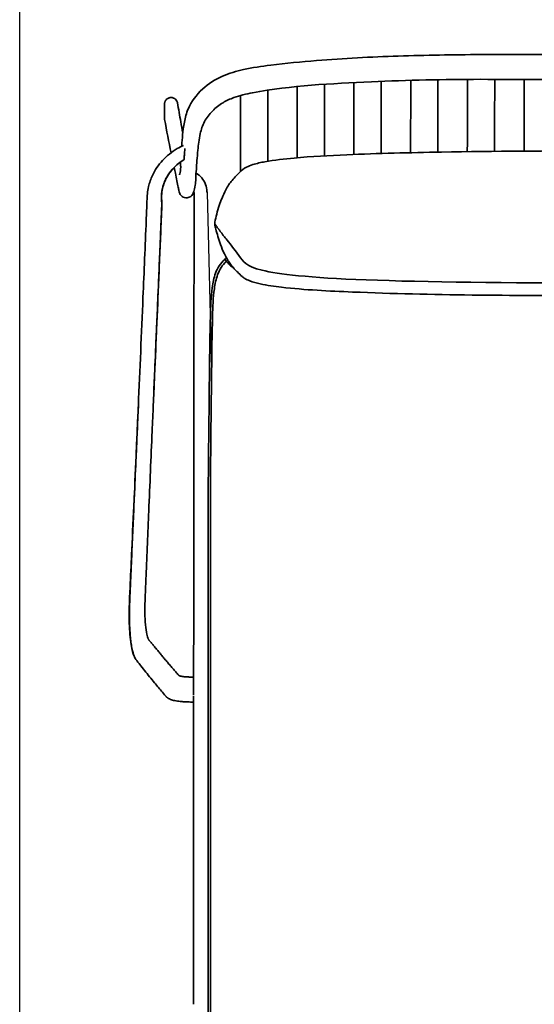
# Model space of a CAD drawing. Header units: millimetres. Extents: x -610 to 2400, y -1414 to 1785.
# Tile 2 of 9: x -610 to -138, y -415 to 487. Entities that reach past the tile are written whole.
import ezdxf

# ---------------------------------------------------------------- set-up
doc = ezdxf.new("R2010")
doc.units = ezdxf.units.MM
doc.layers.add('QUOTE', color=252, linetype='Continuous')
doc.layers.add('Spigoli tangenti visibili(ISO)', color=7, linetype='Continuous', lineweight=35)
doc.layers.add('Spigoli visibili(ISO)', color=7, linetype='Continuous', lineweight=35)

msp = doc.modelspace()

# ---------------------------------------------------------------- linework, layer by layer
msp.add_line((-437.99, 328.89), (-433.75, 167.09))
at = {"layer": 'QUOTE'}
msp.add_lwpolyline([(-609.74, 1785.27), (2400.26, 1785.27), (2400.26, -1414.08), (-609.74, -1414.08), (-609.74, 1785.27)], dxfattribs=at)
at = {"layer": 'Spigoli tangenti visibili(ISO)'}
msp.add_line((-449.91, 328.94), (-449.91, 328.94), dxfattribs=at)
for points, knots in [([(-459.11, 359.05), (-460.48, 358.22), (-463.14, 356.41), (-466.81, 353.34), (-470.13, 349.92), (-473.03, 346.18), (-475.46, 342.2), (-477.04, 338.74), (-478.05, 335.92), (-478.66, 333.8), (-479.14, 331.66), (-479.49, 329.53), (-479.68, 327.77), (-479.76, 326.38), (-479.8, 325.34), (-479.8, 324.3), (-479.77, 323.26), (-479.71, 322.22), (-479.61, 320.81), (-479.33, 319.14), (-479.61, 315.11), (-479.77, 310.43), (-480.01, 304.71), (-480.25, 299.01), (-480.48, 293.31), (-480.72, 287.61), (-480.96, 281.91), (-481.29, 274.04), (-481.71, 264.01), (-482.22, 251.81), (-482.74, 239.62), (-483.26, 227.44), (-483.78, 215.26), (-484.47, 199.03), (-485.46, 175.88), (-486.33, 155.8), (-486.85, 143.83), (-486.89, 142.82)], [10.239962, 10.239962, 10.239962, 10.239962, 16.305919, 22.372495, 28.520606, 34.668718, 40.761963, 46.855209, 49.8187, 52.782192, 55.745684, 58.709175, 61.551364, 62.972458, 64.393552, 65.814646, 67.23574, 68.656835, 70.077929, 72.975368, 75.872808, 81.667686, 87.462565, 93.257444, 99.052323, 104.847202, 110.64208, 116.436959, 128.859397, 141.281834, 153.704271, 166.126708, 178.549146, 190.971583, 215.816457, 249.442181, 252.528832, 252.528832, 252.528832, 252.528832]), ([(-421.73, 267.7), (-421.72, 267.7), (-421.52, 267.49), (-420.77, 266.6), (-420.29, 266.03), (-420.13, 265.84)], [-14.963593, -14.963593, -14.963593, -14.963593, -14, -13, -12.375837, -12.375837, -12.375837, -12.375837]), ([(-420.11, 265.85), (-420.11, 265.85), (-420.07, 265.82), (-419.61, 265.29), (-418.65, 264.18), (-417.87, 263.26), (-417.3, 262.61), (-416.95, 262.26), (-415.66, 261.29), (-413.97, 260.01), (-413.32, 259.52)], [-8.225262, -8.225262, -8.225262, -8.225262, -8, -7, -6, -5, -4, -3, -2, -1.548514, -1.548514, -1.548514, -1.548514]), ([(-500.95, 133.7), (-501.2, 127.9), (-501.95, 110.96), (-503.19, 82.88), (-504.36, 56.33), (-505.23, 36.66), (-505.79, 23.88), (-506.35, 11.1), (-506.82, 0.44), (-507.2, -8.08), (-507.57, -16.6), (-507.95, -25.16), (-508.33, -33.77), (-508.57, -39.17), (-508.73, -43), (-508.84, -45.29), (-508.91, -47.3), (-509.02, -50.79), (-509.12, -56.09), (-509.09, -63.03), (-508.88, -69.72), (-508.49, -76.04), (-507.93, -81.82), (-506.97, -88.59), (-505.95, -92.85), (-505.08, -95.27), (-504.92, -95.68), (-504.84, -95.86)], [265.556606, 265.556606, 265.556606, 265.556606, 283.067905, 316.693629, 350.319353, 363.178082, 376.036812, 388.895542, 401.754272, 408.183637, 414.613002, 427.471732, 434.032308, 440.592885, 443.741961, 445.712934, 447.11075, 448.508567, 454.430504, 460.352441, 466.506313, 472.660185, 478.868119, 485.076053, 497.225294, 498.662896, 499.876441, 499.876441, 499.876441, 499.876441]), ([(-492.12, -79.6), (-492.06, -79.74), (-491.94, -80.01), (-491.75, -80.38), (-491.55, -80.72), (-491.36, -81.03), (-491.16, -81.3), (-490.86, -81.62), (-490.4, -82.2), (-489.83, -82.89), (-489.24, -83.61), (-488.65, -84.33), (-488.05, -85.05), (-487.46, -85.76), (-486.68, -86.72), (-485.24, -88.45), (-483.17, -90.95), (-481.06, -93.47), (-479.38, -95.48), (-478.11, -96.98), (-476.85, -98.48), (-475.09, -100.55), (-472.84, -103.2), (-470.55, -105.87), (-468.72, -107.99), (-467.34, -109.58), (-466.19, -110.9), (-465.27, -111.95), (-464.58, -112.74), (-464.05, -113.35), (-463.82, -113.6), (-463.78, -113.63), (-463.72, -113.68), (-463.66, -113.72), (-463.59, -113.76), (-463.52, -113.81), (-463.44, -113.85), (-463.35, -113.89), (-463.24, -113.94), (-463.12, -113.99), (-462.99, -114.04), (-462.85, -114.09), (-462.71, -114.14), (-462.55, -114.19), (-462.39, -114.24), (-462.16, -114.3), (-461.85, -114.38), (-461.44, -114.47), (-461.01, -114.55), (-460.55, -114.63), (-460.07, -114.71), (-459.57, -114.77), (-459.06, -114.83), (-458.36, -114.91), (-457.47, -114.98), (-456.66, -115.02), (-456.08, -115.05), (-455.86, -115.06), (-454.83, -115.08), (-452.99, -115.13), (-451.46, -115.17), (-450.34, -115.2), (-450.25, -115.2)], [498.748313, 498.748313, 498.748313, 498.748313, 500.100497, 501.538099, 502.975701, 504.381231, 505.78676, 507.174735, 510.572527, 514.258541, 517.944555, 521.630569, 525.316583, 529.002597, 532.688611, 540.060639, 555.757908, 571.455176, 579.30381, 587.152445, 595.001079, 602.849713, 619.817755, 636.785797, 645.269819, 653.75384, 662.237861, 666.479871, 670.721882, 675.128307, 675.67911, 676.229913, 676.780716, 677.331519, 677.882322, 678.433125, 678.983928, 679.534731, 680.213086, 680.891441, 681.569796, 682.248151, 682.926506, 683.604861, 684.283216, 684.961571, 686.356973, 687.752375, 689.147778, 690.54318, 691.924371, 693.305562, 694.686753, 696.067944, 698.702226, 701.336508, 702.00381, 702.671111, 703.897363, 705.123614, 708.195605, 708.480726, 708.480726, 708.480726, 708.480726])]:
    msp.add_open_spline(points, degree=3, knots=knots, dxfattribs=at)
msp.add_rational_spline([(-430.93, 300.46), (-423.56, 289.79), (-406.64, 269.95), (-391.53, 245.08), (229.43, 245.08), (244.54, 269.95), (261.46, 289.79), (268.83, 300.46)], [1, 1, 1, 1.14797755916, 1.14797755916, 1, 1, 1], degree=3, dxfattribs=at)
at = {"layer": 'Spigoli visibili(ISO)'}
for p, q in [((-450.03, 160.98), (-449.91, 328.94)), ((-430.93, 301.91), (-430.93, 301.91)), ((-436.83, 65.24), (-436.83, -956.92)), ((-434.88, 65.24), (-434.88, -956.92))]:
    msp.add_line(p, q, dxfattribs=at)
for points, knots in [([(-461.21, 371.42), (-461.2, 371.67), (-461.18, 371.93), (-460.75, 378.15), (-460.25, 385.2), (-458.03, 397.41), (-456.94, 401.67), (-452.42, 412.14), (-447.95, 418.46), (-436.94, 428.48), (-430.7, 432.65), (-417.72, 438.32), (-411.17, 440.22), (-396.36, 443.45), (-387.97, 444.63), (-365.62, 447.49), (-351.56, 448.79), (-312.61, 451.98), (-287.64, 453.29), (-237.48, 454.82), (-212.28, 455.42), (-187.09, 455.42)], [16.108929, 16.108929, 16.108929, 16.108929, 16.299346, 16.299346, 20.620908, 20.620908, 22.683594, 22.683594, 25.627182, 25.627182, 28.075017, 28.075017, 30.140777, 30.140777, 32.687801, 32.687801, 36.946918, 36.946918, 44.451749, 44.451749, 52.008533, 52.008533, 52.008533, 52.008533]), ([(-187.09, 455.42), (-153.76, 455.42), (-120.43, 455.41), (-51.44, 455.37), (-15.78, 455.35), (19.88, 455.35)], [0, 0, 0, 0, 10.000003, 10.000003, 20.697609, 20.697609, 20.697609, 20.697609]), ([(-187.32, 432.75), (-220.66, 432.74), (-254.04, 431.98), (-323.86, 428.84), (-360.71, 427.11), (-402.15, 419.39), (-407.98, 418), (-416.9, 414.74), (-420.27, 413.14), (-426.92, 409.1), (-430.11, 406.56), (-436, 400.74), (-438.5, 397.38), (-442.23, 390.38), (-443.37, 386.66), (-445.3, 377.72), (-445.88, 372.47), (-447.09, 360.91), (-447.43, 355.01), (-447.97, 347.69), (-448.3, 344.64), (-448.39, 343.4), (-448.34, 342.75), (-448.26, 339.52), (-448.61, 337.17), (-449.19, 333.23), (-449.58, 331.43), (-450.43, 328.93), (-450.76, 328.09), (-452.09, 326.12), (-453.33, 324.49), (-456.06, 324.11)], [0, 0, 0, 0, 10.004182, 10.004182, 20.99319, 20.99319, 22.796163, 22.796163, 24.00948, 24.00948, 25.501741, 25.501741, 27.319194, 27.319194, 29.409626, 29.409626, 32.454917, 32.454917, 36.983778, 36.983778, 39.521704, 39.521704, 40.796681, 40.796681, 43.231076, 43.231076, 46.859853, 46.859853, 48.972369, 48.972369, 51.117067, 51.117067, 51.117067, 51.117067]), ([(-355.33, 360.86), (-355.32, 361.58), (-355.32, 362.31), (-355.31, 371.46), (-355.29, 379.89), (-355.27, 392.53), (-355.26, 396.11), (-355.25, 403.63), (-355.25, 407.41), (-355.25, 416.02), (-355.24, 420.61), (-355.24, 425.73)], [9.157178, 9.157178, 9.157178, 9.157178, 10, 10, 19.767857, 19.767857, 24.651818, 24.651818, 27.160339, 27.160339, 29.213691, 29.213691, 29.213691, 29.213691]), ([(-330.24, 427.88), (-330.24, 423.11), (-330.25, 418.76), (-330.25, 409.56), (-330.25, 405.19), (-330.26, 399.11), (-330.26, 397.23), (-330.27, 391.99), (-330.28, 389.03), (-330.3, 378.25), (-330.31, 370.44), (-330.32, 362.62)], [0.76174, 0.76174, 0.76174, 0.76174, 2.618554, 2.618554, 5.27529, 5.27529, 7.919653, 7.919653, 11.352016, 11.352016, 20.410261, 20.410261, 20.410261, 20.410261]), ([(-303.32, 363.91), (-303.31, 372.25), (-303.29, 380.59), (-303.27, 393.25), (-303.26, 396.47), (-303.25, 404.76), (-303.25, 408.16), (-303.25, 417.1), (-303.24, 423.03), (-303.24, 429.67)], [10.337962, 10.337962, 10.337962, 10.337962, 20.006601, 20.006601, 25.010067, 25.010067, 27.187485, 27.187485, 29.730872, 29.730872, 29.730872, 29.730872]), ([(-278.24, 430.86), (-278.24, 426.25), (-278.24, 421.99), (-278.25, 412.4), (-278.25, 407.57), (-278.26, 400.56), (-278.26, 398.57), (-278.27, 393.57), (-278.27, 390.85), (-278.29, 380.35), (-278.31, 372.57), (-278.32, 364.79)], [0.863241, 0.863241, 0.863241, 0.863241, 2.594596, 2.594596, 5.243096, 5.243096, 7.886368, 7.886368, 11.039085, 11.039085, 20.056275, 20.056275, 20.056275, 20.056275]), ([(-251.32, 365.49), (-251.3, 373.41), (-251.29, 381.33), (-251.27, 393.62), (-251.26, 396.75), (-251.25, 405.37), (-251.25, 408.6), (-251.25, 417.53), (-251.24, 423.82), (-251.24, 431.15), (-251.24, 431.43), (-251.24, 431.71)], [10.948146, 10.948146, 10.948146, 10.948146, 20.129339, 20.129339, 25.194351, 25.194351, 27.216889, 27.216889, 29.88386, 29.88386, 29.988137, 29.988137, 29.988137, 29.988137]), ([(-226.24, 432.3), (-226.24, 427.76), (-226.24, 423.53), (-226.25, 413.78), (-226.25, 408.76), (-226.25, 401.29), (-226.26, 399.16), (-226.27, 394.14), (-226.27, 391.41), (-226.29, 381.11), (-226.3, 373.54), (-226.32, 365.98)], [0.902452, 0.902452, 0.902452, 0.902452, 2.583539, 2.583539, 5.225983, 5.225983, 7.876172, 7.876172, 11.047816, 11.047816, 19.813199, 19.813199, 19.813199, 19.813199]), ([(-199.32, 366.41), (-199.3, 374.06), (-199.29, 381.71), (-199.27, 393.76), (-199.26, 396.85), (-199.25, 405.6), (-199.25, 408.79), (-199.25, 417.66), (-199.24, 423.96), (-199.24, 431.58), (-199.24, 432.14), (-199.24, 432.7)], [11.301751, 11.301751, 11.301751, 11.301751, 20.173928, 20.173928, 25.261326, 25.261326, 27.236865, 27.236865, 29.902824, 29.902824, 30.11105, 30.11105, 30.11105, 30.11105]), ([(19.23, 432.52), (-14.1, 432.52), (-47.43, 432.57), (-116.28, 432.68), (-151.8, 432.75), (-187.32, 432.75)], [0, 0, 0, 0, 10.000031, 10.000031, 20.654826, 20.654826, 20.654826, 20.654826]), ([(-174.24, 432.74), (-174.24, 428.17), (-174.24, 423.92), (-174.25, 414.1), (-174.25, 409.03), (-174.25, 401.47), (-174.26, 399.3), (-174.27, 394.26), (-174.27, 391.51), (-174.29, 381.4), (-174.3, 374.06), (-174.32, 366.71)], [0.897443, 0.897443, 0.897443, 0.897443, 2.581039, 2.581039, 5.221924, 5.221924, 7.873867, 7.873867, 11.063958, 11.063958, 19.583251, 19.583251, 19.583251, 19.583251]), ([(-147.32, 366.94), (-147.3, 374.41), (-147.29, 381.89), (-147.27, 393.76), (-147.26, 396.85), (-147.25, 405.6), (-147.25, 408.79), (-147.25, 417.66), (-147.24, 423.96), (-147.24, 431.59), (-147.24, 432.15), (-147.24, 432.72)], [11.507213, 11.507213, 11.507213, 11.507213, 20.173846, 20.173846, 25.261203, 25.261203, 27.236824, 27.236824, 29.902784, 29.902784, 30.113789, 30.113789, 30.113789, 30.113789]), ([(-476.86, 396.03), (-476.87, 396.05), (-476.87, 396.08), (-476.9, 396.27), (-476.92, 396.43), (-476.93, 396.6), (-476.94, 396.68), (-476.94, 396.77), (-476.95, 396.85), (-476.95, 396.94), (-476.95, 397.02), (-476.95, 397.1), (-476.95, 397.27), (-476.95, 397.43), (-476.95, 398.26), (-476.95, 400.25), (-476.95, 404.4), (-476.95, 407.88), (-476.95, 410.05), (-476.95, 410.21), (-476.94, 410.37), (-476.93, 410.54), (-476.92, 410.7), (-476.9, 410.87), (-476.87, 411.03), (-476.85, 411.19), (-476.81, 411.35), (-476.77, 411.51), (-476.77, 411.51), (-476.73, 411.67), (-476.69, 411.83), (-476.63, 411.98), (-476.63, 411.98), (-476.58, 412.14), (-476.52, 412.29), (-476.46, 412.44), (-476.46, 412.44), (-476.39, 412.59), (-476.32, 412.74), (-476.24, 412.89), (-476.24, 412.89), (-476.16, 413.03), (-476.08, 413.17), (-475.99, 413.31), (-475.99, 413.31), (-475.81, 413.59), (-475.61, 413.85), (-475.39, 414.1), (-475.39, 414.1), (-475.16, 414.34), (-474.92, 414.57), (-474.66, 414.77), (-474.66, 414.77), (-474.53, 414.87), (-474.4, 414.97), (-474.26, 415.06), (-474.26, 415.06), (-474.12, 415.15), (-473.98, 415.24), (-473.83, 415.32), (-473.83, 415.32), (-473.54, 415.48), (-473.24, 415.61), (-472.92, 415.72), (-472.92, 415.72), (-472.76, 415.78), (-472.6, 415.83), (-472.44, 415.87), (-472.44, 415.87), (-472.28, 415.91), (-472.12, 415.95), (-471.95, 415.97), (-471.95, 415.97), (-471.78, 416), (-471.62, 416.02), (-471.45, 416.04), (-471.45, 416.04), (-471.28, 416.05), (-471.12, 416.06), (-470.95, 416.06), (-470.95, 416.06), (-470.95, 416.06), (-470.95, 416.06)], [38.158193, 38.158193, 38.158193, 38.158193, 38.228083, 38.228083, 38.705279, 38.705279, 38.705279, 38.942716, 38.942716, 38.942716, 39.178831, 39.178831, 39.178831, 39.647354, 39.647354, 41.521445, 45.269627, 51.395462, 51.395462, 51.395462, 51.864782, 51.864839, 51.864839, 52.334023, 52.334137, 52.334137, 52.803676, 52.803676, 52.803848, 52.803848, 53.270999, 53.270999, 53.271227, 53.271227, 53.73915, 53.73915, 53.739435, 53.739435, 54.208192, 54.208192, 54.208534, 54.208534, 54.678091, 54.678091, 54.678491, 54.678491, 55.62359, 55.62359, 55.624105, 55.624105, 56.571938, 56.571938, 56.572567, 56.572567, 57.045177, 57.045177, 57.045864, 57.045864, 57.518932, 57.518932, 57.519677, 57.519677, 58.472833, 58.472833, 58.473694, 58.473694, 58.949209, 58.949209, 58.950127, 58.950127, 59.426431, 59.426431, 59.427408, 59.427408, 59.904251, 59.904251, 59.905286, 59.905286, 60.382265, 60.382265, 60.382265, 60.383358, 60.383358, 60.383358, 60.383358]), ([(-470.95, 416.06), (-470.29, 416.06), (-469.76, 415.95), (-468.87, 415.71), (-468.38, 415.5), (-467.25, 414.84), (-466.66, 414.32), (-465.76, 413.15), (-465.38, 412.45), (-465.11, 411.43), (-465.06, 411.26), (-465.03, 411.09)], [-12.442027, -12.442027, -12.442027, -12.442027, -11.363828, -11.363828, -9.900244, -9.900244, -7.748479, -7.748479, -5.793262, -5.793262, -5.323276, -5.323276, -5.323276, -5.323276]), ([(-407.35, 348.23), (-407.34, 353.17), (-407.33, 358.1), (-407.31, 371.09), (-407.29, 379.14), (-407.27, 391.23), (-407.27, 395.21), (-407.26, 401.34), (-407.25, 404.05), (-407.25, 410.73), (-407.25, 414.14), (-407.25, 417.99)], [4.278951, 4.278951, 4.278951, 4.278951, 10, 10, 19.335555, 19.335555, 24.003343, 24.003343, 26.353195, 26.353195, 28.113016, 28.113016, 28.113016, 28.113016]), ([(-382.24, 422.68), (-382.25, 417.97), (-382.25, 413.78), (-382.25, 405.52), (-382.25, 402.02), (-382.26, 397.29), (-382.27, 395.02), (-382.28, 385.75), (-382.29, 378.81), (-382.32, 367.12), (-382.32, 362.39), (-382.33, 357.65)], [0.676725, 0.676725, 0.676725, 0.676725, 2.653167, 2.653167, 5.316887, 5.316887, 8.001426, 8.001426, 16.054911, 16.054911, 21.542967, 21.542967, 21.542967, 21.542967]), ([(-465.04, 411.09), (-464.04, 405.35), (-463.03, 399.63), (-461.39, 390.44), (-460.77, 386.97), (-460.15, 383.5)], [0, 0, 0, 0, 10.000001, 10.000001, 16.07969, 16.07969, 16.07969, 16.07969]), ([(-500.95, 133.7), (-499.5, 166.75), (-498.08, 199.85), (-495.69, 256.48), (-494.71, 280.03), (-493.5, 309.44), (-493.25, 315.32), (-492.84, 325.62), (-492.61, 330.1), (-490.79, 337.92), (-489.59, 341.35), (-485.71, 349.59), (-482.53, 354.25), (-474.85, 362.58), (-470.21, 366.28), (-463.39, 370.32), (-461.51, 371.31), (-459.59, 372.2)], [0, 0, 0, 0, 10.00014, 10.00014, 17.125126, 17.125126, 18.90541, 18.90541, 20.243672, 20.243672, 21.329355, 21.329355, 22.991596, 22.991596, 24.739262, 24.739262, 25.37567, 25.37567, 25.37567, 25.37567]), ([(-459.11, 359.05), (-459.1, 359.07), (-459.1, 359.09), (-459.07, 359.34), (-459.06, 359.42), (-459.04, 359.63), (-459.02, 359.76), (-458.99, 360.02), (-458.98, 360.12), (-458.95, 360.36), (-458.94, 360.4), (-458.92, 360.66), (-458.9, 360.89), (-458.82, 362.01), (-458.77, 362.64), (-458.65, 364.35), (-458.59, 365.25), (-458.55, 365.84), (-458.49, 366.59), (-458.41, 367.91), (-458.38, 368.31), (-458.33, 369.01), (-458.32, 369.25), (-458.3, 369.46)], [0.0000012, 0.0000012, 0.0000012, 0.0000012, 0.0660526, 0.0660526, 0.0927583, 0.0927583, 0.14325, 0.14325, 0.1738188, 0.1738188, 0.2177543, 0.2177543, 0.2749829, 0.2749829, 0.3238271, 0.3238271, 0.3894372, 0.3894372, 0.4759181, 0.4759181, 0.5076408, 0.5076408, 0.5267474, 0.5267474, 0.5267474, 0.5267474]), ([(-430.93, 301.91), (-429.81, 306.71), (-428.5, 311.72), (-425.25, 321.52), (-423.56, 326.16), (-419.87, 333.04), (-418.97, 334.6), (-417.06, 337.47), (-416.12, 338.77), (-413.88, 341.54), (-412.52, 343.04), (-410.09, 345.53), (-409.02, 346.57), (-406.17, 349.42), (-404.1, 351.1), (-399.91, 353.24), (-397.9, 353.98), (-392.26, 355.74), (-388.56, 356.53), (-376.03, 358.82), (-367.09, 359.79), (-342.1, 362.07), (-325.98, 362.94), (-280.96, 364.9), (-252.03, 365.54), (-174.22, 366.88), (-125.32, 367.18), (-3.3, 367.12), (69.89, 366.83), (164.59, 362.95), (186.29, 361.92), (214.34, 358.62), (220.88, 357.71), (230.53, 355.59), (233.74, 354.75), (238.35, 352.96), (239.86, 352.26), (242.34, 350.74), (243.36, 349.97), (245.79, 347.79), (247.13, 346.38), (249.24, 344.25), (249.95, 343.51), (251.88, 341.42), (253.06, 340), (254.91, 337.53), (255.67, 336.43), (257.34, 333.8), (258.17, 332.32), (260.2, 328.43), (261.22, 326.13), (263.94, 319.43), (265.24, 315.32), (267.31, 308.12), (268.11, 304.97), (268.83, 301.91)], [0, 0, 0, 0, 3.161031, 3.161031, 5.68823, 5.68823, 6.383376, 6.383376, 6.907427, 6.907427, 7.494257, 7.494257, 7.955888, 7.955888, 8.729816, 8.729816, 9.368429, 9.368429, 10.501721, 10.501721, 13.195881, 13.195881, 18.04086, 18.04086, 26.722379, 26.722379, 41.389618, 41.389618, 63.329332, 63.329332, 69.840158, 69.840158, 71.817177, 71.817177, 72.80735, 72.80735, 73.301177, 73.301177, 73.682604, 73.682604, 74.287556, 74.287556, 74.592532, 74.592532, 75.140708, 75.140708, 75.599088, 75.599088, 76.273816, 76.273816, 77.445134, 77.445134, 79.849577, 79.849577, 81.863378, 81.863378, 81.863378, 81.863378]), ([(-459.11, 359.02), (-463.67, 356.24), (-467.83, 352.66), (-474.18, 344.7), (-476.59, 340.29), (-479.28, 331.66), (-479.85, 327.38), (-479.6, 322.24), (-479.51, 321.3), (-479.18, 318.45), (-479.4, 316.52), (-479.59, 312.69), (-479.65, 310.76), (-479.97, 303.04), (-480.22, 297.25), (-481.2, 274.11), (-481.94, 256.74), (-484.08, 207.21), (-485.49, 175.16), (-486.89, 142.82)], [0, 0, 0, 0, 1.606294, 1.606294, 3.076794, 3.076794, 4.350194, 4.350194, 4.63807, 4.63807, 5.215138, 5.215138, 5.799062, 5.799062, 7.550782, 7.550782, 12.805956, 12.805956, 22.534251, 22.534251, 22.534251, 22.534251]), ([(-463.14, 345.12), (-463.14, 345.12), (-463.02, 345.47), (-462.63, 347.18), (-462.17, 350.59), (-462.07, 352.87), (-462.25, 353.97), (-462.21, 356.18), (-462.18, 356.65), (-462.15, 357.01)], [2.975179, 2.975179, 2.975179, 2.975179, 5.069923, 5.069923, 9.313394, 9.313394, 11.030368, 11.030368, 11.462367, 11.462367, 11.462367, 11.462367]), ([(-456.06, 324.11), (-457.81, 323.86), (-459.72, 324.54), (-461.67, 326.06), (-462.13, 326.74), (-462.8, 327.87), (-462.99, 328.35), (-463.4, 329.47), (-463.57, 330.08), (-463.94, 331.66), (-464.13, 332.65), (-465.04, 337.25), (-466.05, 342.08), (-467.39, 348.37), (-467.77, 350.13), (-468.14, 351.89)], [0, 0, 0, 0, 1.39616, 1.39616, 2.585246, 2.585246, 3.805277, 3.805277, 5.63458, 5.63458, 8.378499, 8.378499, 16.613538, 16.613538, 19.770435, 19.770435, 19.770435, 19.770435]), ([(-448.07, 346.89), (-448.05, 346.88), (-448.03, 346.86), (-446.07, 345.66), (-444.3, 344.12), (-441.39, 340.62), (-440.2, 338.6), (-438.57, 334.35), (-438.1, 332.06), (-438, 329.63), (-437.99, 329.48), (-437.99, 329.26), (-437.99, 329.19), (-437.99, 329.08), (-437.99, 329.04), (-437.99, 328.98), (-437.99, 328.97), (-437.99, 328.93), (-437.99, 328.92), (-437.99, 328.9), (-437.99, 328.9), (-437.99, 328.89), (-437.99, 328.89), (-437.99, 328.89), (-437.99, 328.89), (-437.99, 328.89)], [0.674446, 0.674446, 0.674446, 0.674446, 0.681581, 0.681581, 1.365679, 1.365679, 2.049188, 2.049188, 2.732752, 2.732752, 2.777086, 2.777086, 2.799263, 2.799263, 2.810352, 2.810352, 2.815897, 2.815897, 2.820102, 2.820102, 2.821154, 2.821154, 2.821417, 2.821417, 2.821442, 2.821442, 2.821442, 2.821442]), ([(-449.91, 328.94), (-449.91, 328.94), (-449.91, 328.94), (-449.91, 328.95), (-449.91, 328.95), (-449.91, 328.95), (-449.91, 328.95), (-449.91, 328.97), (-449.91, 328.99), (-449.91, 329.02), (-449.91, 329.04), (-449.91, 329.09), (-449.91, 329.13), (-449.92, 329.24), (-449.92, 329.31), (-449.93, 329.53), (-449.94, 329.68), (-449.97, 329.95), (-449.98, 330.08), (-450, 330.2)], [0, 0, 0, 0, 0.0000142, 0.0000142, 0.0004701, 0.0004701, 0.0013819, 0.0013819, 0.0055276, 0.0055276, 0.0110551, 0.0110551, 0.0221087, 0.0221087, 0.0442038, 0.0442038, 0.0882992, 0.0882992, 0.1258954, 0.1258954, 0.1258954, 0.1258954]), ([(-430.93, 301.74), (-430.93, 301.74), (-430.93, 301.74), (-430.93, 301.75), (-430.93, 301.75), (-430.93, 301.76), (-430.93, 301.76), (-430.93, 301.76), (-430.93, 301.76), (-430.93, 301.76), (-430.93, 301.77), (-430.93, 301.78), (-430.93, 301.78), (-430.93, 301.78), (-430.93, 301.79), (-430.93, 301.79), (-430.93, 301.79), (-430.93, 301.8), (-430.93, 301.8), (-430.93, 301.8), (-430.93, 301.81), (-430.93, 301.81), (-430.93, 301.81), (-430.93, 301.81), (-430.93, 301.82), (-430.93, 301.82), (-430.93, 301.82), (-430.93, 301.82), (-430.93, 301.82), (-430.93, 301.82), (-430.93, 301.83), (-430.93, 301.83), (-430.93, 301.83), (-430.93, 301.83), (-430.93, 301.83), (-430.93, 301.83), (-430.93, 301.83), (-430.93, 301.83), (-430.93, 301.83), (-430.93, 301.83), (-430.93, 301.84), (-430.93, 301.84), (-430.93, 301.84), (-430.93, 301.84), (-430.93, 301.84), (-430.93, 301.84), (-430.93, 301.84), (-430.93, 301.85), (-430.93, 301.85), (-430.93, 301.85), (-430.93, 301.85), (-430.93, 301.85), (-430.93, 301.85), (-430.93, 301.85), (-430.93, 301.85), (-430.93, 301.85), (-430.93, 301.85), (-430.93, 301.85), (-430.93, 301.85), (-430.93, 301.85), (-430.93, 301.85), (-430.93, 301.85), (-430.93, 301.85), (-430.93, 301.85), (-430.93, 301.85), (-430.93, 301.85), (-430.93, 301.86), (-430.93, 301.86), (-430.93, 301.86), (-430.93, 301.86), (-430.93, 301.86), (-430.93, 301.86), (-430.93, 301.86), (-430.93, 301.86), (-430.93, 301.86), (-430.93, 301.86), (-430.93, 301.86), (-430.93, 301.87), (-430.93, 301.87), (-430.93, 301.87), (-430.93, 301.87), (-430.93, 301.87), (-430.93, 301.87), (-430.93, 301.87), (-430.93, 301.87), (-430.93, 301.87), (-430.93, 301.87), (-430.93, 301.87), (-430.93, 301.87), (-430.93, 301.87), (-430.93, 301.87), (-430.93, 301.88), (-430.93, 301.88), (-430.93, 301.88), (-430.93, 301.88), (-430.93, 301.88), (-430.93, 301.88), (-430.93, 301.88), (-430.93, 301.88), (-430.93, 301.88), (-430.93, 301.89), (-430.93, 301.89), (-430.93, 301.89), (-430.93, 301.89), (-430.93, 301.89), (-430.93, 301.89), (-430.93, 301.89), (-430.93, 301.89), (-430.93, 301.89), (-430.93, 301.9), (-430.93, 301.9), (-430.93, 301.9), (-430.93, 301.9), (-430.93, 301.9), (-430.93, 301.9), (-430.93, 301.9), (-430.93, 301.9), (-430.93, 301.9), (-430.93, 301.9), (-430.93, 301.9), (-430.93, 301.9), (-430.93, 301.9), (-430.93, 301.9), (-430.93, 301.91)], [0, 0, 0, 0, 0.9521, 0.9521, 0.9521, 3.138297, 3.138297, 3.138297, 3.184131, 3.184131, 3.184131, 5.527393, 5.527393, 5.527393, 6.430667, 6.430667, 6.430667, 8.136984, 8.136984, 8.136984, 9.200772, 9.200772, 9.200772, 10.98936, 10.98936, 10.98936, 11.398909, 11.398909, 11.398909, 12.399183, 12.399183, 12.399183, 13.295835, 13.295835, 13.295835, 13.990143, 13.990143, 13.990143, 14.095543, 14.095543, 14.095543, 14.806377, 14.806377, 14.806377, 16.000916, 16.000916, 16.000916, 16.507324, 16.507324, 16.507324, 16.969852, 16.969852, 16.969852, 17.266523, 17.266523, 17.266523, 17.40174, 17.40174, 17.40174, 17.816223, 17.816223, 17.816223, 18.230707, 18.230707, 18.230707, 18.662595, 18.662595, 18.662595, 19.125123, 19.125123, 19.125123, 19.631531, 19.631531, 19.631531, 20.82607, 20.82607, 20.82607, 21.537303, 21.537303, 21.537303, 22.336612, 22.336612, 22.336612, 23.233264, 23.233264, 23.233264, 24.233537, 24.233537, 24.233537, 24.285746, 24.285746, 24.285746, 25.221463, 25.221463, 25.221463, 26.431674, 26.431674, 26.431674, 28.037006, 28.037006, 28.037006, 29.202179, 29.202179, 29.202179, 31.968488, 31.968488, 31.968488, 32.448715, 32.448715, 32.448715, 36.042212, 36.042212, 36.042212, 36.171579, 36.171579, 36.171579, 40.232772, 40.232772, 40.232772, 40.363205, 40.363205, 40.363205, 44.301009, 44.301009, 44.301009, 44.301009]), ([(-430.93, 300.46), (-430.93, 300.47), (-430.93, 300.47), (-430.93, 300.48), (-430.93, 300.49), (-430.93, 300.49), (-430.93, 300.5), (-430.93, 300.52), (-430.93, 300.54), (-430.93, 300.56), (-430.93, 300.57), (-430.93, 300.59), (-430.93, 300.6), (-430.93, 300.61), (-430.93, 300.63), (-430.93, 300.64), (-430.93, 300.66), (-430.93, 300.69), (-430.93, 300.71), (-430.93, 300.71), (-430.93, 300.72), (-430.93, 300.72), (-430.93, 300.75), (-430.93, 300.78), (-430.93, 300.81), (-430.93, 300.81), (-430.93, 300.82), (-430.93, 300.82), (-430.93, 300.85), (-430.93, 300.87), (-430.93, 300.9), (-430.93, 300.91), (-430.93, 300.93), (-430.93, 300.94), (-430.93, 300.96), (-430.93, 300.97), (-430.93, 300.99), (-430.93, 301.01), (-430.93, 301.04), (-430.93, 301.06), (-430.93, 301.07), (-430.93, 301.08), (-430.93, 301.09), (-430.93, 301.12), (-430.93, 301.15), (-430.93, 301.18), (-430.93, 301.21), (-430.93, 301.24), (-430.93, 301.28), (-430.93, 301.28), (-430.93, 301.29), (-430.93, 301.3), (-430.93, 301.32), (-430.93, 301.35), (-430.93, 301.37), (-430.93, 301.38), (-430.93, 301.4), (-430.93, 301.41), (-430.93, 301.43), (-430.93, 301.45), (-430.93, 301.46), (-430.93, 301.48), (-430.93, 301.5), (-430.93, 301.52), (-430.93, 301.53), (-430.93, 301.54), (-430.93, 301.55), (-430.93, 301.56), (-430.93, 301.57), (-430.93, 301.58), (-430.93, 301.59), (-430.93, 301.61), (-430.93, 301.63), (-430.93, 301.63), (-430.93, 301.64), (-430.93, 301.64), (-430.93, 301.65), (-430.93, 301.66), (-430.93, 301.67), (-430.93, 301.69), (-430.93, 301.7), (-430.93, 301.72), (-430.93, 301.72), (-430.93, 301.72), (-430.93, 301.73), (-430.93, 301.73), (-430.93, 301.73), (-430.93, 301.74)], [0, 0, 0, 0, 3.5033, 3.5033, 3.5033, 5.428445, 5.428445, 5.428445, 13.965561, 13.965561, 13.965561, 19.41419, 19.41419, 19.41419, 24.420108, 24.420108, 24.420108, 33.188128, 33.188128, 33.188128, 34.810292, 34.810292, 34.810292, 45.077404, 45.077404, 45.077404, 46.635186, 46.635186, 46.635186, 55.161337, 55.161337, 55.161337, 59.636698, 59.636698, 59.636698, 64.999142, 64.999142, 64.999142, 72.018422, 72.018422, 72.018422, 74.532076, 74.532076, 74.532076, 83.698318, 83.698318, 83.698318, 92.442267, 92.442267, 92.442267, 94.551906, 94.551906, 94.551906, 100.709583, 100.709583, 100.709583, 104.471188, 104.471188, 104.471188, 108.450878, 108.450878, 108.450878, 113.340298, 113.340298, 113.340298, 115.621651, 115.621651, 115.621651, 117.370573, 117.370573, 117.370573, 121.058671, 121.058671, 121.058671, 122.18421, 122.18421, 122.18421, 124.435662, 124.435662, 124.435662, 127.523475, 127.523475, 127.523475, 128.107121, 128.107121, 128.107121, 128.868933, 128.868933, 128.868933, 128.868933]), ([(-430.93, 299.74), (-430.93, 299.74), (-430.93, 299.74), (-430.93, 299.74), (-430.93, 299.74), (-430.93, 299.74), (-430.93, 299.74), (-430.93, 299.74), (-430.93, 299.75), (-430.93, 299.75), (-430.93, 299.75), (-430.93, 299.75), (-430.93, 299.75), (-430.93, 299.75), (-430.93, 299.75), (-430.93, 299.76), (-430.93, 299.76), (-430.93, 299.76), (-430.93, 299.77), (-430.93, 299.77), (-430.93, 299.77), (-430.93, 299.77), (-430.93, 299.77), (-430.93, 299.78), (-430.93, 299.78), (-430.93, 299.79), (-430.93, 299.79), (-430.93, 299.79), (-430.93, 299.79), (-430.93, 299.8), (-430.93, 299.8), (-430.93, 299.81), (-430.93, 299.82), (-430.93, 299.82), (-430.93, 299.82), (-430.93, 299.83), (-430.93, 299.83), (-430.93, 299.83), (-430.93, 299.84), (-430.93, 299.85), (-430.93, 299.86), (-430.93, 299.86), (-430.93, 299.87), (-430.93, 299.87), (-430.93, 299.88), (-430.93, 299.89), (-430.93, 299.89), (-430.93, 299.89), (-430.93, 299.9), (-430.93, 299.91), (-430.93, 299.91), (-430.93, 299.92), (-430.93, 299.93), (-430.93, 299.94), (-430.93, 299.95), (-430.93, 299.95), (-430.93, 299.96), (-430.93, 299.97), (-430.93, 299.98), (-430.93, 299.99), (-430.93, 300.01), (-430.93, 300.01), (-430.93, 300.01), (-430.93, 300.01), (-430.93, 300.03), (-430.93, 300.05), (-430.93, 300.07), (-430.93, 300.08), (-430.93, 300.1), (-430.93, 300.11), (-430.93, 300.12), (-430.93, 300.13), (-430.93, 300.15), (-430.93, 300.17), (-430.93, 300.19), (-430.93, 300.22), (-430.93, 300.22), (-430.93, 300.22), (-430.93, 300.22), (-430.93, 300.24), (-430.93, 300.26), (-430.93, 300.28), (-430.93, 300.29), (-430.93, 300.3), (-430.93, 300.31), (-430.93, 300.32), (-430.93, 300.33), (-430.93, 300.34), (-430.93, 300.36), (-430.93, 300.38), (-430.93, 300.4), (-430.93, 300.4), (-430.93, 300.41), (-430.93, 300.41), (-430.93, 300.43), (-430.93, 300.44), (-430.93, 300.46)], [2.265059, 2.265059, 2.265059, 2.265059, 5.640187, 5.640187, 5.640187, 6.94575, 6.94575, 6.94575, 13.527777, 13.527777, 13.527777, 16.694511, 16.694511, 16.694511, 20.557052, 20.557052, 20.557052, 27.991585, 27.991585, 27.991585, 28.128172, 28.128172, 28.128172, 35.785651, 35.785651, 35.785651, 39.838992, 39.838992, 39.838992, 43.890537, 43.890537, 43.890537, 51.730786, 51.730786, 51.730786, 52.256078, 52.256078, 52.256078, 60.82897, 60.82897, 60.82897, 63.708588, 63.708588, 63.708588, 69.55857, 69.55857, 69.55857, 71.679483, 71.679483, 71.679483, 78.392812, 78.392812, 78.392812, 83.599974, 83.599974, 83.599974, 87.281778, 87.281778, 87.281778, 95.360534, 95.360534, 95.360534, 96.177303, 96.177303, 96.177303, 106.986359, 106.986359, 106.986359, 113.811336, 113.811336, 113.811336, 119.814493, 119.814493, 119.814493, 130.975613, 130.975613, 130.975613, 131.557534, 131.557534, 131.557534, 139.482001, 139.482001, 139.482001, 143.454492, 143.454492, 143.454492, 148.139889, 148.139889, 148.139889, 155.432596, 155.432596, 155.432596, 156.916751, 156.916751, 156.916751, 162.795246, 162.795246, 162.795246, 162.795246]), ([(268.83, 299.74), (267.71, 294.94), (266.4, 289.93), (263.14, 280.12), (261.46, 275.49), (257.77, 268.61), (256.86, 267.05), (254.96, 264.18), (254.02, 262.88), (251.78, 260.11), (250.42, 258.61), (247.99, 256.12), (246.92, 255.07), (244.07, 252.23), (242.01, 250.56), (237.82, 248.41), (235.81, 247.67), (230.18, 245.92), (226.49, 245.12), (213.98, 242.83), (205.06, 241.87), (180.1, 239.59), (164, 238.72), (119.04, 236.76), (90.14, 236.11), (12.42, 234.77), (-36.42, 234.47), (-158.35, 234.53), (-231.5, 234.81), (-326.25, 238.67), (-348.04, 239.7), (-376.21, 243), (-382.77, 243.9), (-392.48, 246.02), (-395.72, 246.86), (-400.37, 248.65), (-401.91, 249.36), (-404.21, 250.76), (-405.05, 251.37), (-407.37, 253.31), (-408.71, 254.75), (-410.9, 256.94), (-411.69, 257.75), (-413.12, 259.29), (-413.78, 260.03), (-415.35, 261.9), (-416.23, 263.04), (-417.87, 265.36), (-418.64, 266.56), (-420.4, 269.51), (-421.29, 271.22), (-423.52, 275.87), (-424.63, 278.67), (-427.44, 286.41), (-428.76, 291.06), (-430.26, 296.94), (-430.61, 298.35), (-430.93, 299.74)], [0, 0, 0, 0, 3.161001, 3.161001, 5.68813, 5.68813, 6.38323, 6.38323, 6.907537, 6.907537, 7.494639, 7.494639, 7.955976, 7.955976, 8.728381, 8.728381, 9.36652, 9.36652, 10.49751, 10.49751, 13.188118, 13.188118, 18.026385, 18.026385, 26.697736, 26.697736, 41.347774, 41.347774, 63.276997, 63.276997, 69.812823, 69.812823, 71.799573, 71.799573, 72.796558, 72.796558, 73.297923, 73.297923, 73.606559, 73.606559, 74.212534, 74.212534, 74.549703, 74.549703, 74.845089, 74.845089, 75.29846, 75.29846, 75.808303, 75.808303, 76.61434, 76.61434, 78.10607, 78.10607, 80.948388, 80.948388, 81.864949, 81.864949, 81.864949, 81.864949]), ([(-436.83, 65.24), (-436.46, 98.57), (-436.15, 131.9), (-435.51, 182.01), (-435.35, 198.79), (-434.64, 224.32), (-434.35, 233.1), (-432.56, 246.28), (-431.68, 250.81), (-429.29, 257.42), (-428.23, 259.68), (-425.48, 263.96), (-423.72, 265.99), (-421.73, 267.7)], [0, 0, 0, 0, 10.000025, 10.000025, 15.034176, 15.034176, 17.659962, 17.659962, 19.02746, 19.02746, 19.767037, 19.767037, 20.555284, 20.555284, 20.555284, 20.555284]), ([(-434.88, 65.24), (-434.51, 98.57), (-434.2, 131.9), (-433.56, 182.03), (-433.4, 198.83), (-432.67, 224.05), (-432.37, 232.51), (-430.61, 245.22), (-429.76, 249.59), (-427.44, 255.95), (-426.41, 258.13), (-423.76, 262.26), (-422.05, 264.21), (-420.11, 265.85)], [0.000001, 0.000001, 0.000001, 0.000001, 10.000038, 10.000038, 15.039151, 15.039151, 17.57021, 17.57021, 18.888828, 18.888828, 19.602019, 19.602019, 20.362858, 20.362858, 20.362858, 20.362858]), ([(-450.26, -131.59), (-450.21, -77.4), (-450.17, -23.21), (-450.1, 60.98), (-450.08, 90.98), (-450.05, 130.98), (-450.04, 140.98), (-450.03, 154.31), (-450.03, 157.64), (-450.03, 160.98)], [28.351183, 28.351183, 28.351183, 28.351183, 44.608064, 44.608064, 53.608064, 53.608064, 56.608064, 56.608064, 57.608064, 57.608064, 57.608064, 57.608064]), ([(-486.89, 142.82), (-487.01, 140.1), (-487.12, 137.38), (-487.59, 126.53), (-487.94, 118.39), (-489.33, 85.85), (-490.37, 61.43), (-492.22, 17.12), (-493.05, -2.75), (-494.08, -27.61), (-494.28, -32.6), (-494.59, -40.12), (-494.7, -42.65), (-494.95, -48.98), (-494.97, -52.73), (-494.85, -60.2), (-494.67, -63.93), (-494.08, -70.7), (-493.68, -73.6), (-492.82, -77.59), (-492.32, -79.14), (-492.12, -79.6)], [0, 0, 0, 0, 0.81977, 0.81977, 3.277771, 3.277771, 10.65173, 10.65173, 16.658655, 16.658655, 18.168156, 18.168156, 18.930717, 18.930717, 20.088364, 20.088364, 21.382958, 21.382958, 22.782375, 22.782375, 23.827062, 23.827062, 23.827062, 23.827062]), ([(-504.84, -95.86), (-505.88, -93.34), (-506.61, -90.53), (-508.22, -81.97), (-508.84, -75.59), (-509.41, -62.16), (-509.43, -55.22), (-508.99, -41.88), (-508.64, -35.48), (-507.88, -18.93), (-507.41, -8.72), (-505.54, 32.09), (-504.12, 62.68), (-502.14, 106.74), (-501.54, 120.21), (-500.95, 133.7)], [0, 0, 0, 0, 1.607066, 1.607066, 4.117082, 4.117082, 6.267867, 6.267867, 8.187824, 8.187824, 11.270732, 11.270732, 20.519632, 20.519632, 24.600968, 24.600968, 24.600968, 24.600968]), ([(-492.12, -79.6), (-492.06, -79.74), (-492.02, -79.81), (-491.93, -79.97), (-491.85, -80.11), (-491.82, -80.15), (-491.81, -80.15), (-491.81, -80.15)], [0, 0, 0, 0, 0.3059804, 0.3059804, 0.562057, 0.562057, 0.5832592, 0.5832592, 0.5832592, 0.5832592]), ([(-450.27, -138.08), (-451.61, -138.05), (-452.94, -138.01), (-455.85, -137.94), (-457.42, -137.9), (-460.23, -137.73), (-461.47, -137.63), (-464.41, -137.31), (-466.06, -137.07), (-468.99, -136.47), (-470.37, -136.09), (-472.16, -135.38), (-472.82, -135.07), (-473.5, -134.66), (-473.64, -134.57), (-473.93, -134.37), (-474.08, -134.26), (-474.36, -134.05), (-474.48, -133.96), (-474.72, -133.75), (-474.86, -133.62), (-475.07, -133.42), (-475.13, -133.35), (-475.22, -133.26), (-475.25, -133.23), (-475.3, -133.17), (-475.32, -133.15), (-475.4, -133.06), (-475.42, -133.04), (-475.78, -132.63), (-476.05, -132.31), (-477.13, -131.06), (-477.96, -130.09), (-481.25, -126.24), (-483.7, -123.31), (-489.17, -116.67), (-492.19, -112.94), (-496.7, -107.29), (-498.2, -105.4), (-500.44, -102.55), (-501.22, -101.56), (-502.22, -100.28), (-502.47, -99.99), (-503.14, -99.08), (-503.33, -98.8), (-503.9, -97.88), (-504.19, -97.33), (-504.62, -96.39), (-504.73, -96.14), (-504.84, -95.86)], [0.223376, 0.223376, 0.223376, 0.223376, 0.625, 0.625, 1.094225, 1.094225, 1.477691, 1.477691, 2.042874, 2.042874, 2.621093, 2.621093, 2.896751, 2.896751, 2.976749, 2.976749, 3.039612, 3.039612, 3.102367, 3.102367, 3.165993, 3.165993, 3.197365, 3.197365, 3.21305, 3.21305, 3.228846, 3.228846, 3.291995, 3.291995, 3.792226, 3.792226, 5.292248, 5.292248, 9.792265, 9.792265, 15.377961, 15.377961, 18.171276, 18.171276, 19.568056, 19.568056, 20.133031, 20.133031, 20.310063, 20.310063, 20.810903, 20.810903, 20.987119, 20.987119, 20.987119, 20.987119]), ([(-450.51, -415.1), (-450.51, -415.1), (-450.51, -415.1), (-450.51, -415.1), (-450.51, -415.1), (-450.51, -415.08), (-450.51, -415.07), (-450.51, -415.05), (-450.51, -415.03), (-450.51, -414.99), (-450.51, -414.96), (-450.51, -414.87), (-450.51, -414.82), (-450.51, -414.65), (-450.51, -414.53), (-450.51, -414.19), (-450.51, -413.96), (-450.51, -413.27), (-450.51, -412.81), (-450.5, -411.44), (-450.5, -410.52), (-450.5, -407.77), (-450.5, -405.93), (-450.49, -400.43), (-450.49, -396.76), (-450.48, -385.76), (-450.48, -378.42), (-450.46, -356.41), (-450.44, -341.74), (-450.41, -297.72), (-450.38, -268.37), (-450.32, -203.58), (-450.29, -168.14), (-450.26, -132.7)], [0, 0, 0, 0, 0.000391, 0.000391, 0.001172, 0.001172, 0.004297, 0.004297, 0.008596, 0.008596, 0.017193, 0.017193, 0.034389, 0.034389, 0.06878, 0.06878, 0.137561, 0.137561, 0.275124, 0.275124, 0.55025, 0.55025, 1.100502, 1.100502, 2.201006, 2.201006, 4.402015, 4.402015, 8.804031, 8.804031, 17.608064, 17.608064, 28.240913, 28.240913, 28.240913, 28.240913]), ([(-450.32, -193.64), (-450.32, -190.33), (-450.32, -187.02), (-450.32, -168.5), (-450.32, -153.29), (-450.32, -138.08)], [226.509278, 226.509278, 226.509278, 226.509278, 236.441193, 236.441193, 282.073505, 282.073505, 282.073505, 282.073505])]:
    msp.add_open_spline(points, degree=3, knots=knots, dxfattribs=at)
for points in [[(-470.98, 365.37), (-473.07, 375.49), (-475.07, 385.72), (-476.86, 396.03)], [(-459.11, 359.02), (-459.11, 359.02), (-459.11, 359.04), (-459.11, 359.05)], [(-421.73, 267.7), (-421.19, 268.16), (-420.64, 268.59), (-420.08, 269.01)], [(-420.11, 265.85), (-419.69, 266.21), (-419.26, 266.55), (-418.82, 266.88)]]:
    msp.add_open_spline(points, degree=3, dxfattribs=at)

doc.saveas('drawing.dxf')
